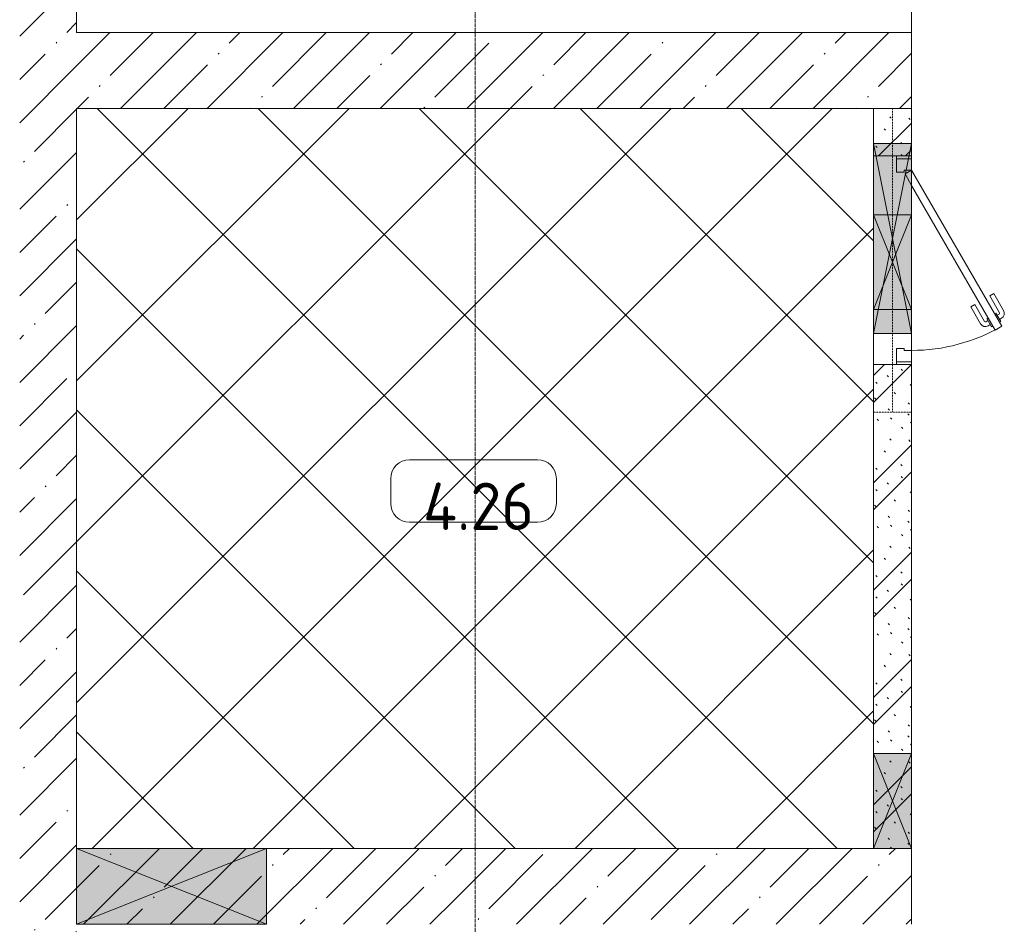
# Model space of a CAD drawing. Header units: millimetres. Extents: x -32229 to 170644, y -13689 to 125138.
# Tile 193 of 208: x 84205 to 89394, y 18850 to 23618. Entities that reach past the tile are written whole.
import ezdxf

# ---------------------------------------------------------------- set-up
doc = ezdxf.new("R2010")
doc.units = ezdxf.units.MM
doc.linetypes.add('3_ Штрих_ 1 х 1 мм', pattern=[2, 1, -1])
doc.linetypes.add('ADSK_Линия сетки', pattern=[25, 20, -2.5, 0, -2.5])
for name, color, linetype, lineweight in [('A-AREA-IDEN', 7, 'Continuous', 9), ('A-DETL-GENF', 7, 'Continuous', 18), ('A-DOOR', 7, 'Continuous', 18), ('A-DOOR-FRAM', 7, 'Continuous', 9), ('A-FLOR', 7, 'Continuous', 18), ('A-GENM', 7, 'Continuous', 18), ('A-GLAZ', 7, 'Continuous', 18), ('A-WALL', 7, 'Continuous', 18), ('A-WALL-PATT', 7, 'Continuous', 40), ('I-WALL', 7, 'Continuous', 18), ('M-EQPM', 7, 'Continuous', 18), ('S-BEAM', 7, 'Continuous', 18), ('S-GRID', 7, 'Continuous', 9)]:
    doc.layers.add(name, color=color, linetype=linetype, lineweight=lineweight)
doc.layers.add('A-DETL', color=7, linetype='Continuous', lineweight=9, true_color=0x00a600)
doc.styles.add('GOST Common_5', font='GOST_Common.ttf', dxfattribs={"height": 250})
pattern_1 = [(45, (0, 0), (-228.0985, 228.0985), []), (45, (228.1, 0), (-228.0985, 228.0985), [403.225, -80.645, 6.706, -73.939])]

# ---------------------------------------------------------------- blocks, each defined once
blk = doc.blocks.new('АР_Дверь однопольная - 1100х2100h_техн_ помещ_-4888447--01 ЭО')
at = {"layer": 'A-DOOR', "color": 253, "lineweight": 13, "true_color": 0xaaaaaa}
for p, q in [((347.7, 575), (-475, 100)), ((367.7, 540.4), (347.7, 575)), ((-395, 100), (367.7, 540.4)), ((-475, 100), (-455, 65.4)), ((-455, 65.4), (-395, 100))]:
    blk.add_line(p, q, dxfattribs=at)
at = {"layer": 'A-DOOR', "color": 253, "lineweight": 5, "true_color": 0xaaaaaa}
for p, q in [((175.5, 533.3), (264.3, 584.6)), ((311.2, 563.2), (305.2, 573.6)), ((188, 511.7), (175.5, 533.3)), ((188, 511.7), (276.8, 562.9)), ((322.1, 569.4), (278.8, 544.4)), ((278.8, 544.4), (282.8, 537.5)), ((289.6, 550.7), (283.6, 561.1)), ((350.1, 520.9), (306.8, 495.9)), ((326.1, 562.5), (322.1, 569.4)), ((346.1, 527.9), (350.1, 520.9)), ((233, 433.7), (321.8, 485)), ((306.8, 495.9), (302.8, 502.9)), ((317.6, 502.2), (323.6, 491.8)), ((339.2, 514.7), (345.3, 504.3)), ((233, 433.7), (245.5, 412.1)), ((245.5, 412.1), (334.3, 463.3))]:
    blk.add_line(p, q, dxfattribs=at)
for centre, radius, start, end in [((279.3, 558.6), 30, 30, 120), ((-475, 100), 950, 360, 30), ((279.3, 558.6), 4.99, 30, 120), ((319.3, 489.3), 4.99, 300, 30), ((319.3, 489.3), 30, 300, 30)]:
    blk.add_arc(centre, radius, start, end, dxfattribs=at)
at = {"layer": 'A-DOOR-FRAM', "color": 253, "lineweight": 13, "true_color": 0xaaaaaa}
for p, q in [((-535, 100), (-550, 100)), ((-475, 100), (-535, 100)), ((-535, 100), (-535, 20)), ((-475, 60), (-475, 100)), ((-465, 60), (-475, 60)), ((-465, 20), (-465, 60)), ((475, 60), (465, 60)), ((465, 60), (465, 20)), ((535, 100), (475, 100)), ((475, 100), (475, 60)), ((535, 20), (535, 100)), ((535, 100), (550, 100)), ((-535, 20), (-550, 20)), ((-535, 20), (-465, 20)), ((465, 20), (535, 20)), ((535, 20), (550, 20))]:
    blk.add_line(p, q, dxfattribs=at)
blk = doc.blocks.new('АР_Отверстие прямоугольное - ЭОМ-3412266--01 ЭО')
at = {"layer": 'A-GLAZ', "lineweight": 13, "true_color": 0xf0f0f0}
blk.add_hatch(color=7, dxfattribs=at).paths.add_polyline_path([(625, 100), (-375, 100), (-375, -100), (625, -100)])
at = {"layer": 'A-GLAZ', "color": 253, "lineweight": 5, "true_color": 0xaaaaaa}
for p, q in [((625, 100), (-375, -100)), ((-375, 100), (625, -100))]:
    blk.add_line(p, q, dxfattribs=at)
at = {"layer": 'A-GLAZ', "color": 253, "lineweight": 13, "true_color": 0xaaaaaa}
for p, q in [((625, 100), (-375, 100)), ((-375, 100), (-375, -100)), ((-375, 100), (-375, -100)), ((625, -100), (625, 100)), ((625, 100), (625, -100))]:
    blk.add_line(p, q, dxfattribs=at)
blk = doc.blocks.new('АР_Отверстие прямоугольное - ОВВ-3413678--01 ЭО')
at = {"layer": 'A-GLAZ', "lineweight": 13, "true_color": 0xf0f0f0}
blk.add_hatch(color=7, dxfattribs=at).paths.add_polyline_path([(-125, 100), (-125, -100), (375, -100), (375, 100), (-25, 100)])
at = {"layer": 'A-GLAZ', "color": 253, "lineweight": 5, "true_color": 0xaaaaaa}
for p, q in [((375, 100), (-125, -100)), ((-125, 100), (375, -100))]:
    blk.add_line(p, q, dxfattribs=at)
at = {"layer": 'A-GLAZ', "color": 253, "lineweight": 13, "true_color": 0xaaaaaa}
for p, q in [((-125, 100), (-125, -100)), ((-125, 100), (-125, -100)), ((375, -100), (375, 100)), ((375, 100), (375, -100)), ((-125, -100), (375, -100))]:
    blk.add_line(p, q, dxfattribs=at)
blk = doc.blocks.new('АР_Отверстие прямоугольное - ОВВ-V81--01 ЭО')
at = {"layer": 'A-GLAZ', "lineweight": 13, "true_color": 0xf0f0f0}
blk.add_hatch(color=7, dxfattribs=at).paths.add_polyline_path([(-125, -100), (375, -100), (375, 100), (-125, 100)])
at = {"layer": 'A-GLAZ', "color": 253, "lineweight": 5, "true_color": 0xaaaaaa}
for p, q in [((375, 100), (-125, -100)), ((-125, 100), (375, -100))]:
    blk.add_line(p, q, dxfattribs=at)
at = {"layer": 'A-GLAZ', "color": 253, "lineweight": 13, "true_color": 0xaaaaaa}
for p, q in [((375, 100), (-125, 100)), ((-125, 100), (-125, -100)), ((-125, 100), (-125, -100)), ((375, -100), (375, 100)), ((375, 100), (375, -100)), ((-125, -100), (375, -100))]:
    blk.add_line(p, q, dxfattribs=at)
blk = doc.blocks.new('АР_Канал вертикальный прямоугольный - ЭОМ-6389621--01 ЭО')
at = {"layer": 'A-GENM', "color": 253, "lineweight": 13, "true_color": 0xaaaaaa}
blk.add_line((75, 200), (75, -200), dxfattribs=at)
blk = doc.blocks.new('АР_Перемычка - 200_Уx2_75x5__250-250-V123--01 ЭО')
at = {"layer": 'S-BEAM', "color": 9, "linetype": '3_ Штрих_ 1 х 1 мм', "lineweight": 15, "true_color": 0xc4c4c4}
for p, q in [((-800, 100), (-800, -100)), ((800, 100), (800, -100)), ((-800, 0), (-615, 0)), ((-615, 0), (-240, 0)), ((-240, 0), (260, 0)), ((260, 0), (385, 0)), ((385, 0), (800, 0))]:
    blk.add_line(p, q, dxfattribs=at)
blk = doc.blocks.new('АР_Отверстие прямоугольное - ЭОМ-6389490--01 ЭО')
at = {"layer": 'A-GLAZ', "lineweight": 13, "true_color": 0xf0f0f0}
blk.add_hatch(color=7, dxfattribs=at).paths.add_polyline_path([(625, 200), (-375, 200), (-375, -200), (625, -200)])
at = {"layer": 'A-GLAZ', "color": 253, "lineweight": 5, "true_color": 0xaaaaaa}
for p, q in [((625, 200), (-375, -200)), ((-375, 200), (625, -200))]:
    blk.add_line(p, q, dxfattribs=at)
at = {"layer": 'A-GLAZ', "color": 253, "lineweight": 13, "true_color": 0xaaaaaa}
for p, q in [((625, 200), (-375, 200)), ((-375, 200), (-375, -200)), ((-375, 200), (-375, -200)), ((625, -200), (625, 200)), ((625, 200), (625, -200))]:
    blk.add_line(p, q, dxfattribs=at)
blk = doc.blocks.new('Наметкина 10_РД_АР_П_rvt-1--01 ЭО')
at = {"layer": 'A-WALL-PATT', "lineweight": 5, "true_color": 0xaaaaaa}
h = blk.add_hatch(dxfattribs=at)
h.set_pattern_fill('FP_1', color=253, style=0, pattern_type=2)
h.set_pattern_definition(pattern_1)
h.paths.add_polyline_path([(84505.3, 2600), (84505.3, 30150), (84205.3, 30150), (84205.3, 2600)])
h = blk.add_hatch(dxfattribs=at)
h.set_pattern_fill('FP_1', color=253, style=0, pattern_type=2)
h.set_pattern_definition(pattern_1)
h.paths.add_polyline_path([(86505.3, 23150), (86505.3, 23550), (84505.3, 23550), (84505.3, 23150), (84773.7, 23150)])
h = blk.add_hatch(dxfattribs=at)
h.set_pattern_fill('FP_1', color=253, style=0, pattern_type=2)
h.set_pattern_definition(pattern_1)
h.paths.add_polyline_path([(86505.3, 23150), (88905.3, 23150), (88905.3, 23550), (86505.3, 23550)])
h = blk.add_hatch(dxfattribs=at)
h.set_pattern_fill('FP_6', color=253, style=0, pattern_type=2)
h.set_pattern_definition([(135, (300.56, 377.28), (-565.6854, 6e-14), [10, -790]), (135, (349.8, 474.73), (-565.6854, 6e-14), [10, -790]), (135, (423.93, 473.06), (-565.6854, 6e-14), [10, -790]), (135, (229.92, 447.9), (-565.6854, 6e-14), [10, -790]), (135, (155.08, 447.9), (-565.6854, 6e-14), [10, -790]), (135, (114.9, 369.03), (-565.6854, 6e-14), [10, -790]), (135, (132.43, 285.8), (-565.6854, 6e-14), [10, -790]), (135, (214.66, 322), (-565.6854, 6e-14), [10, -790]), (135, (198.16, 261.88), (-565.6854, 6e-14), [10, -790]), (135, (45.2, 272.9), (-565.6854, 6e-14), [10, -790]), (135, (42.32, 336.16), (-565.6854, 6e-14), [10, -790]), (135, (92.26, 192.24), (-565.6854, 6e-14), [10, -790]), (135, (7.07, 149.2), (-565.6854, 6e-14), [10, -790]), (135, (80.6, 95.1), (-565.6854, 6e-14), [10, -790]), (135, (79.53, 36.94), (-565.6854, 6e-14), [10, -790]), (135, (153.87, 74.56), (-565.6854, 6e-14), [10, -790]), (135, (228.35, 124.8), (-565.6854, 6e-14), [10, -790]), (135, (279.75, 180.4), (-565.6854, 6e-14), [10, -790]), (135, (282.9, 31.63), (-565.6854, 6e-14), [10, -790]), (135, (377.38, 53.45), (-565.6854, 6e-14), [10, -790]), (135, (352.28, 102.7), (-565.6854, 6e-14), [10, -790]), (135, (354.05, 0), (-565.6854, 6e-14), [10, -790]), (135, (553.23, 16.45), (-565.6854, 6e-14), [10, -790]), (135, (542.38, 63.45), (-565.6854, 6e-14), [10, -790]), (135, (536.58, 239.3), (-565.6854, 6e-14), [10, -790]), (135, (475.85, 203.9), (-565.6854, 6e-14), [10, -790]), (135, (475.85, 316.54), (-565.6854, 6e-14), [10, -790]), (135, (520.8, 408.7), (-565.6854, 6e-14), [10, -790]), (135, (551.1, 470.8), (-565.6854, 6e-14), [10, -790]), (135, (235.25, 537.93), (-565.6854, 6e-14), [10, -790]), (135, (407.25, 547.65), (-565.6854, 6e-14), [10, -790]), (135, (94.5, 558.6), (-565.6854, 6e-14), [10, -790]), (135, (46.4, 532.3), (-565.6854, 6e-14), [10, -790]), (135, (85.56, 465.04), (-565.6854, 6e-14), [10, -790]), (135, (355.53, 181.14), (-565.6854, 6e-14), [10, -790]), (135, (362.23, 243.6), (-565.6854, 6e-14), [10, -790]), (135, (413.45, 344.1), (-565.6854, 6e-14), [10, -790]), (135, (286.3, 273.25), (-565.6854, 6e-14), [10, -790]), (135, (423.02, 263.72), (-565.6854, 6e-14), [10, -790]), (135, (162.94, 190.2), (-565.6854, 6e-14), [10, -790]), (135, (470.25, 120.93), (-565.6854, 6e-14), [10, -790]), (135, (484.48, 9.78), (-565.6854, 6e-14), [10, -790]), (45, (0, 212.13), (-565.6854, 0), []), (45, (212.13, 0), (-565.6854, 0), []), (45, (353.55, 0), (-565.6854, 0), []), (45, (0, 353.55), (-565.6854, 0), [])])
h.paths.add_polyline_path([(88705.3, 19250), (88905.3, 19250), (88905.3, 21800), (88705.3, 21800), (88705.3, 19350)])
h.paths.add_polyline_path([(88905.3, 22900), (88905.3, 23150), (88705.3, 23150), (88705.3, 22900)])
h = blk.add_hatch(dxfattribs=at)
h.set_pattern_fill('FP_1', color=253, style=0, pattern_type=2)
h.set_pattern_definition(pattern_1)
h.paths.add_polyline_path([(86505.3, 18850), (86505.3, 19250), (84505.3, 19250), (84505.3, 18850), (85505.3, 18850)])
h = blk.add_hatch(dxfattribs=at)
h.set_pattern_fill('FP_1', color=253, style=0, pattern_type=2)
h.set_pattern_definition(pattern_1)
h.paths.add_polyline_path([(88705.3, 18850), (88905.3, 18850), (88905.3, 19250), (86505.3, 19250), (86505.3, 18850)])
at = {"layer": 'A-FLOR', "color": 253, "lineweight": 13, "true_color": 0xaaaaaa}
for p, q in [((88905.3, 23550), (88905.3, 29750)), ((88905.3, 23550), (88905.3, 29750)), ((88905.3, 22885), (88905.3, 22900)), ((88905.3, 22590), (88905.3, 22745)), ((88905.3, 22090), (88905.3, 22590)), ((88905.3, 21965), (88905.3, 22090)), ((88905.3, 21875), (88905.3, 21965)), ((88905.3, 21800), (88905.3, 21815))]:
    blk.add_line(p, q, dxfattribs=at)
at = {"layer": 'A-WALL', "color": 253, "lineweight": 13, "true_color": 0xaaaaaa}
for p, q in [((84505.3, 23550), (84505.3, 29750)), ((86505.3, 23550), (84505.3, 23550)), ((88905.3, 23550), (86505.3, 23550)), ((88905.3, 23150), (88905.3, 23550)), ((88705.3, 23150), (88905.3, 23150)), ((85505.3, 19250), (84505.3, 19250)), ((86505.3, 19250), (85505.3, 19250)), ((88905.3, 19250), (88705.3, 19250)), ((88905.3, 18850), (88905.3, 19250))]:
    blk.add_line(p, q, dxfattribs=at)
at = {"layer": 'I-WALL', "color": 253, "lineweight": 13, "true_color": 0xaaaaaa}
for p, q in [((88705.3, 23150), (88705.3, 22965)), ((88905.3, 23150), (88705.3, 23150)), ((88905.3, 22965), (88905.3, 23150)), ((88705.3, 22965), (88705.3, 22900)), ((88905.3, 22900), (88905.3, 22965)), ((88705.3, 22900), (88905.3, 22900)), ((88905.3, 21800), (88705.3, 21800)), ((88905.3, 19750), (88905.3, 21800)), ((88705.3, 20045.6), (88705.3, 20000)), ((88705.3, 20000), (88705.3, 19750)), ((88705.3, 19750), (88705.3, 19350)), ((88905.3, 19250), (88905.3, 19750)), ((88705.3, 19350), (88705.3, 19250)), ((88705.3, 19250), (88905.3, 19250))]:
    blk.add_line(p, q, dxfattribs=at)
at = {"layer": 'A-DOOR', "color": 253, "lineweight": 13, "true_color": 0xaaaaaa, "rotation": 270}
blk.add_blockref('АР_Дверь однопольная - 1100х2100h_техн_ помещ_-4888447--01 ЭО', (88805.3, 22350), dxfattribs=at)
at = {"layer": 'A-GLAZ', "color": 253, "lineweight": 13, "true_color": 0xaaaaaa}
for name, p, rotation in [('АР_Отверстие прямоугольное - ЭОМ-3412266--01 ЭО', (88805.3, 22590), 270), ('АР_Отверстие прямоугольное - ОВВ-V81--01 ЭО', (88805.3, 22215), 90), ('АР_Отверстие прямоугольное - ОВВ-3413678--01 ЭО', (88805.3, 19375), 90), ('АР_Отверстие прямоугольное - ЭОМ-6389490--01 ЭО', (85130.3, 19050), 180)]:
    blk.add_blockref(name, p, dxfattribs=dict(at, rotation=rotation))
at = {"layer": 'M-EQPM', "color": 253, "lineweight": 13, "true_color": 0xaaaaaa}
blk.add_blockref('АР_Канал вертикальный прямоугольный - ЭОМ-6389621--01 ЭО', (88630.3, 19550), dxfattribs=at)
at = {"layer": 'S-BEAM', "color": 253, "lineweight": 13, "true_color": 0xaaaaaa, "rotation": 270}
blk.add_blockref('АР_Перемычка - 200_Уx2_75x5__250-250-V123--01 ЭО', (88805.3, 22350), dxfattribs=at)
blk = doc.blocks.new('Марка помещения 2 - Марка помещения 2-1605974--01 ЭО')
at = {"layer": 'A-AREA-IDEN', "color": 253, "true_color": 0xaaaaaa}
for p, q in [((-1.797, 0.841), (1.569, 0.841)), ((-2.297, -0.309), (-2.297, 0.341)), ((2.069, 0.341), (2.069, -0.309)), ((1.569, -0.809), (-1.797, -0.809))]:
    blk.add_line(p, q, dxfattribs=at)
for centre, start, end in [((-1.797, 0.341), 90, 180), ((1.569, 0.341), 0, 90), ((-1.797, -0.309), 180, 270), ((1.569, -0.309), 270, 360)]:
    blk.add_arc(centre, 0.5, start, end, dxfattribs=at)

msp = doc.modelspace()

# ---------------------------------------------------------------- hatches: boundary and pattern name
at = {"layer": 'A-DETL-GENF', "lineweight": 9, "true_color": 0xc0c0c0}
h = msp.add_hatch(dxfattribs=at)
h.set_pattern_fill('FP_16', color=9, style=0, pattern_type=2)
h.set_pattern_definition([(45, (0, 0), (-424.264, 424.264), []), (135, (0, 0), (-424.264, -424.264), [])])
h.paths.add_polyline_path([(88705.3, 19250), (88705.3, 23150), (84505.3, 23150), (84505.3, 19250), (84773.7, 19250)])

# ---------------------------------------------------------------- linework, layer by layer
at = {"layer": 'A-DETL', "color": 8, "lineweight": 18, "true_color": 0x808080}
for p, q in [((88705.3, 23150), (84505.3, 23150)), ((84505.3, 23150), (84505.3, 19250)), ((88705.3, 19250), (88705.3, 23150)), ((84505.3, 19250), (88705.3, 19250))]:
    msp.add_line(p, q, dxfattribs=at)
at = {"layer": 'S-GRID', "color": 253, "linetype": 'ADSK_Линия сетки', "true_color": 0xaaaaaa}
msp.add_line((86605.3, -12088.9), (86605.3, 125138.4), dxfattribs=at)

# ---------------------------------------------------------------- block references
at = {"lineweight": 5}
msp.add_blockref('Наметкина 10_РД_АР_П_rvt-1--01 ЭО', (0, 0), dxfattribs=at)
at = {"layer": 'A-AREA-IDEN', "color": 253, "true_color": 0xaaaaaa, "xscale": 199.9999999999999, "yscale": 199.9999999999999, "zscale": 199.9999999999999}
msp.add_blockref('Марка помещения 2 - Марка помещения 2-1605974--01 ЭО', (86619.6, 21130.7), dxfattribs=at)

# ---------------------------------------------------------------- texts
at = {"layer": 'A-AREA-IDEN', "color": 253, "true_color": 0xaaaaaa, "insert": (86623.1, 21053.3), "char_height": 250, "width": 662, "attachment_point": 5, "line_spacing_factor": 1.022766, "style": 'GOST Common_5'}
msp.add_mtext('\\pt100,200,300,400,500,600,700,800,900,1000,1100,1200,1300,1400,1500,1600,1700,1800,1900,2000,2100,2200,2300,2400,2500,2600,2700,2800,2900,3000,3100,3200;4.26', dxfattribs=at)

doc.saveas('drawing.dxf')
